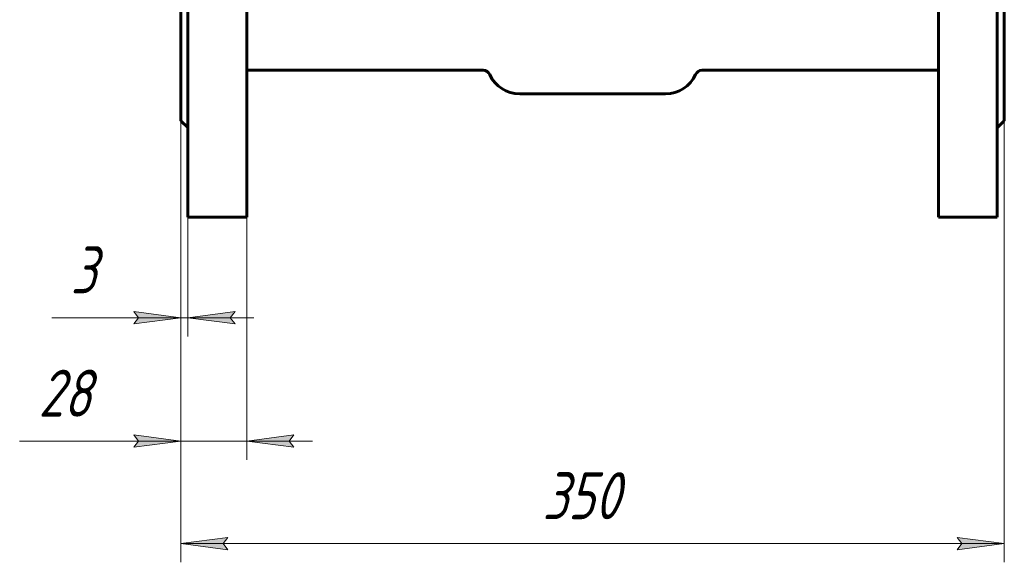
# Model space of a CAD drawing. Header units: millimetres. Extents: x 0 to 594, y 0 to 420.
# Tile 2 of 16: x 183 to 287, y 96 to 153. Entities that reach past the tile are written whole.
import ezdxf

# ---------------------------------------------------------------- set-up
doc = ezdxf.new("R2010")
doc.units = ezdxf.units.MM
doc.linetypes.add('K5LT_BASIC', pattern=[0])
doc.linetypes.add('K5LT_THIN', pattern=[0])
doc.layers.add('Системный слой', color=7, linetype='Continuous')
doc.layers.add('Системный слой (1)', color=7, linetype='Continuous', true_color=0x6c6c6c)
doc.styles.add('KDIMTEXTSTYLE', font='txt', dxfattribs={"width": 0.96, "oblique": 15, "height": 5})
doc.styles.add('KTEXTSTYLE', font='txt', dxfattribs={"width": 0.96, "height": 5})
doc.dimstyles.new('KDIMSTYLE (0.25)', dxfattribs={"dimtxt": 5, "dimasz": 1, "dimexe": 2, "dimexo": 0, "dimgap": 1, "dimtad": 1, "dimlfac": 4, "dimtxsty": 'KDIMTEXTSTYLE', "dimsah": 1, "dimcen": 0, "dimdle": 1, "dimadec": 0, "dimazin": 0, "dimtfac": 0.667, "dimtmove": 0, "dimatfit": 3, "dimfxl": 1, "dimtvp": 1, "dimtolj": 1, "dimtzin": 0, "dimarcsym": 0})

# ---------------------------------------------------------------- blocks, each defined once
blk = doc.blocks.new('U39')
at = {"layer": 'Системный слой (1)', "color": 143, "linetype": 'K5LT_BASIC', "lineweight": 60, "true_color": 0x33acca}
for p, q in [((206.65, 207.41), (206.65, 169.91)), ((206.65, 169.91), (206.65, 132.41))]:
    blk.add_line(p, q, dxfattribs=at)
blk = doc.blocks.new('U40')
at = {"layer": 'Системный слой (1)', "color": 143, "linetype": 'K5LT_BASIC', "lineweight": 60, "true_color": 0x33acca}
for p, q in [((199.65, 197.16), (199.65, 169.91)), ((199.65, 169.91), (199.65, 142.66))]:
    blk.add_line(p, q, dxfattribs=at)
blk = doc.blocks.new('U41')
at = {"layer": 'Системный слой (1)', "color": 143, "linetype": 'K5LT_BASIC', "lineweight": 60, "true_color": 0x33acca}
for p, q in [((200.4, 207.41), (200.4, 169.91)), ((200.4, 169.91), (200.4, 132.41))]:
    blk.add_line(p, q, dxfattribs=at)
blk = doc.blocks.new('U42')
at = {"layer": 'Системный слой (1)', "color": 143, "linetype": 'K5LT_BASIC', "lineweight": 60, "true_color": 0x33acca}
for p, q in [((286.4, 207.41), (286.4, 169.91)), ((286.4, 169.91), (286.4, 132.41))]:
    blk.add_line(p, q, dxfattribs=at)
blk = doc.blocks.new('U43')
at = {"layer": 'Системный слой (1)', "color": 143, "linetype": 'K5LT_BASIC', "lineweight": 60, "true_color": 0x33acca}
for p, q in [((280.15, 207.41), (280.15, 169.91)), ((280.15, 169.91), (280.15, 132.41))]:
    blk.add_line(p, q, dxfattribs=at)
blk = doc.blocks.new('U44')
at = {"layer": 'Системный слой (1)', "color": 143, "linetype": 'K5LT_BASIC', "lineweight": 60, "true_color": 0x33acca}
for p, q in [((287.15, 197.16), (287.15, 169.91)), ((287.15, 169.91), (287.15, 142.66))]:
    blk.add_line(p, q, dxfattribs=at)
blk = doc.blocks.new('D0')
at = {"layer": 'Системный слой (1)'}
for points in [[(204.15, 97.72), (204.65, 98.37), (199.65, 97.72), (204.65, 97.06)], [(282.15, 97.06), (287.15, 97.72), (282.15, 98.37), (282.65, 97.72)]]:
    blk.add_hatch(color=7, dxfattribs=at).paths.add_polyline_path(points)
at = {"layer": 'Системный слой (1)', "color": 7, "linetype": 'K5LT_THIN', "lineweight": 18, "true_color": 0xffffff}
for p, q in [((199.65, 142.66), (199.65, 95.72)), ((287.15, 142.66), (287.15, 95.72)), ((199.65, 97.72), (204.65, 98.37)), ((204.65, 98.37), (204.15, 97.72)), ((282.65, 97.72), (282.15, 98.37)), ((282.15, 98.37), (287.15, 97.72)), ((204.65, 97.06), (199.65, 97.72)), ((199.65, 97.72), (287.15, 97.72)), ((204.15, 97.72), (204.65, 97.06)), ((287.15, 97.72), (282.15, 97.06)), ((282.15, 97.06), (282.65, 97.72))]:
    blk.add_line(p, q, dxfattribs=at)
blk.add_wipeout([(238.06, 98.72), (238.06, 106.1), (248.32, 106.1), (248.32, 98.72)]).dxf.layer = 'Системный слой (1)'
at = {"layer": 'Системный слой (1)', "color": 7, "insert": (238.06, 105.3), "char_height": 5, "attachment_point": 1, "style": 'KTEXTSTYLE'}
blk.add_mtext('\\fArial|b0|c204|p34;\\H5.0;\\W1.000;\\Q15;\\fGOST Type AU|b0|i0|c204|p34;\\Q15;\\W0.960;350', dxfattribs=at)
blk = doc.blocks.new('KDIMARROW_01')
at = {"layer": 'Системный слой'}
blk.add_hatch(color=0, dxfattribs=at).paths.add_polyline_path([(-5, -0.66), (0, 0), (-5, 0.66), (-4.5, 0)])
at = {"layer": 'Системный слой', "color": 0, "linetype": 'K5LT_THIN', "lineweight": 18}
for p, q in [((-4.5, 0), (-5, 0.66)), ((-5, 0.66), (0, 0)), ((0, 0), (-5, -0.66)), ((-5, -0.66), (-4.5, 0))]:
    blk.add_line(p, q, dxfattribs=at)
at = {"layer": 'Системный слой (1)', "color": 0, "linetype": 'K5LT_THIN', "lineweight": 18}
blk.add_line((428.5, 169.91), (428.25, 169.91), dxfattribs=at)
blk = doc.blocks.new('D1')
at = {"layer": 'Системный слой (1)'}
for points in [[(194.65, 107.96), (199.65, 108.61), (194.65, 109.27), (195.15, 108.61)], [(211.15, 108.61), (211.65, 109.27), (206.65, 108.61), (211.65, 107.96)]]:
    blk.add_hatch(color=7, dxfattribs=at).paths.add_polyline_path(points)
at = {"layer": 'Системный слой (1)', "color": 7, "linetype": 'K5LT_THIN', "lineweight": 18, "true_color": 0xffffff}
for p, q in [((199.65, 142.66), (199.65, 106.61)), ((206.65, 132.41), (206.65, 106.61)), ((199.65, 108.61), (194.65, 109.27)), ((194.65, 109.27), (195.15, 108.61)), ((211.65, 109.27), (206.65, 108.61)), ((211.15, 108.61), (211.65, 109.27)), ((194.68, 108.61), (182.51, 108.61)), ((199.65, 108.61), (192.65, 108.61)), ((195.15, 108.61), (194.65, 107.96)), ((194.65, 107.96), (199.65, 108.61)), ((199.65, 108.61), (194.68, 108.61)), ((206.65, 108.61), (199.65, 108.61)), ((206.65, 108.61), (211.65, 107.96)), ((206.65, 108.61), (213.65, 108.61)), ((211.65, 107.96), (211.15, 108.61))]:
    blk.add_line(p, q, dxfattribs=at)
blk.add_wipeout([(184.51, 109.61), (184.51, 117), (192.36, 117), (192.36, 109.61)]).dxf.layer = 'Системный слой (1)'
at = {"layer": 'Системный слой (1)', "color": 7, "insert": (184.51, 116.2), "char_height": 5, "attachment_point": 1, "style": 'KTEXTSTYLE'}
blk.add_mtext('\\fArial|b0|c204|p34;\\H5.0;\\W1.000;\\Q15;\\fGOST Type AU|b0|i0|c204|p34;\\Q15;\\W0.960;28', dxfattribs=at)
blk = doc.blocks.new('D2')
at = {"layer": 'Системный слой (1)'}
for points in [[(194.65, 121.07), (199.65, 121.72), (194.65, 122.38), (195.15, 121.72)], [(204.9, 121.72), (205.4, 122.38), (200.4, 121.72), (205.4, 121.07)]]:
    blk.add_hatch(color=7, dxfattribs=at).paths.add_polyline_path(points)
at = {"layer": 'Системный слой (1)', "color": 7, "linetype": 'K5LT_THIN', "lineweight": 18, "true_color": 0xffffff}
for p, q in [((199.65, 142.66), (199.65, 119.72)), ((200.4, 132.41), (200.4, 119.72)), ((194.65, 121.72), (185.92, 121.72)), ((199.65, 121.72), (192.65, 121.72)), ((199.65, 121.72), (194.65, 122.38)), ((194.65, 122.38), (195.15, 121.72)), ((195.15, 121.72), (194.65, 121.07)), ((194.65, 121.07), (199.65, 121.72)), ((199.65, 121.72), (194.65, 121.72)), ((199.65, 121.72), (200.4, 121.72)), ((205.4, 122.38), (200.4, 121.72)), ((200.4, 121.72), (205.4, 121.07)), ((200.4, 121.72), (207.4, 121.72)), ((204.9, 121.72), (205.4, 122.38)), ((205.4, 121.07), (204.9, 121.72))]:
    blk.add_line(p, q, dxfattribs=at)
blk.add_wipeout([(187.92, 122.72), (187.92, 130.11), (192.46, 130.11), (192.46, 122.72)]).dxf.layer = 'Системный слой (1)'
at = {"layer": 'Системный слой (1)', "color": 7, "insert": (187.92, 129.31), "char_height": 5, "attachment_point": 1, "style": 'KTEXTSTYLE'}
blk.add_mtext('\\fArial|b0|c204|p34;\\H5.0;\\W1.000;\\Q15;\\fGOST Type AU|b0|i0|c204|p34;\\Q15;\\W0.960;3', dxfattribs=at)

msp = doc.modelspace()

# ---------------------------------------------------------------- linework, layer by layer
at = {"layer": 'Системный слой (1)', "color": 143, "linetype": 'K5LT_BASIC', "lineweight": 60, "true_color": 0x33acca}
for p, q in [((231.782, 148.033), (206.655, 148.033)), ((280.155, 148.033), (255.028, 148.033)), ((235.655, 145.533), (251.155, 145.533)), ((199.655, 142.658), (200.405, 141.908)), ((287.155, 142.658), (286.405, 141.908)), ((200.405, 132.408), (206.655, 132.408)), ((286.405, 132.408), (280.155, 132.408))]:
    msp.add_line(p, q, dxfattribs=at)
for centre, radius, start, end in [((231.782, 147.283), 0.75, 24.315739, 90), ((235.655, 149.033), 3.5, 204.315739, 270), ((251.155, 149.033), 3.5, 270, 335.684261), ((255.028, 147.283), 0.75, 90, 155.684261)]:
    msp.add_arc(centre, radius, start, end, dxfattribs=at)

# ---------------------------------------------------------------- block references
at = {"layer": 'Системный слой (1)'}
for name in ['U41', 'U39', 'U43', 'U42', 'U40', 'U44']:
    msp.add_blockref(name, (0, 0), dxfattribs=at)

# ---------------------------------------------------------------- next in the draw order: dimensions: what is measured, and where the dimension line sits
at = {"layer": 'Системный слой (1)', "color": 7}
dim = msp.add_linear_dim(base=(199.655, 97.7152), p1=(287.155, 142.658), p2=(199.655, 142.658), dimstyle='KDIMSTYLE (0.25)', override={"dimexo": 0, "dimpost": '\\fGOST Type AU|b0|c204|p34;\\H5.0;\\W0.960;\\Q15;<>', "dimblk1": 'KDIMARROW_01', "dimblk2": 'KDIMARROW_01', "dimse1": 0, "dimse2": 0, "dimclrt": 7, "dimtol": 1, "dimtp": 0, "dimtm": 0, "dimtdec": 5, "dimtolj": 1}, dxfattribs=at)
dim.commit()
dim.dimension.update_dxf_attribs({"geometry": 'D0', "text_midpoint": (243.405, 97.7152), "dimtype": 160})

# ---------------------------------------------------------------- next in the draw order: dimensions: what is measured, and where the dimension line sits
dim = msp.add_linear_dim(base=(206.655, 108.6147), p1=(199.655, 142.658), p2=(206.655, 132.408), dimstyle='KDIMSTYLE (0.25)', override={"dimexo": 0, "dimtoh": 1, "dimpost": '\\fGOST Type AU|b0|c204|p34;\\H5.0;\\W0.960;\\Q15;<>', "dimblk1": 'KDIMARROW_01', "dimblk2": 'KDIMARROW_01', "dimse1": 0, "dimse2": 0, "dimclrt": 7, "dimtol": 1, "dimtp": 0, "dimtm": 0, "dimtdec": 5, "dimtmove": 1, "dimtolj": 1}, dxfattribs=at)
dim.commit()
dim.dimension.update_dxf_attribs({"geometry": 'D1', "text_midpoint": (188.6, 108.6147), "dimtype": 160})

# ---------------------------------------------------------------- next in the draw order: dimensions: what is measured, and where the dimension line sits
dim = msp.add_linear_dim(base=(199.655, 121.7236), p1=(200.405, 132.408), p2=(199.655, 142.658), dimstyle='KDIMSTYLE (0.25)', override={"dimexo": 0, "dimtoh": 1, "dimpost": '\\fGOST Type AU|b0|c204|p34;\\H5.0;\\W0.960;\\Q15;<>', "dimblk1": 'KDIMARROW_01', "dimblk2": 'KDIMARROW_01', "dimse1": 0, "dimse2": 0, "dimclrt": 7, "dimtol": 1, "dimtp": 0, "dimtm": 0, "dimtdec": 5, "dimtmove": 1, "dimtolj": 1}, dxfattribs=at)
dim.commit()
dim.dimension.update_dxf_attribs({"geometry": 'D2', "text_midpoint": (190.2873, 121.7236), "dimtype": 160})

doc.saveas('drawing.dxf')
